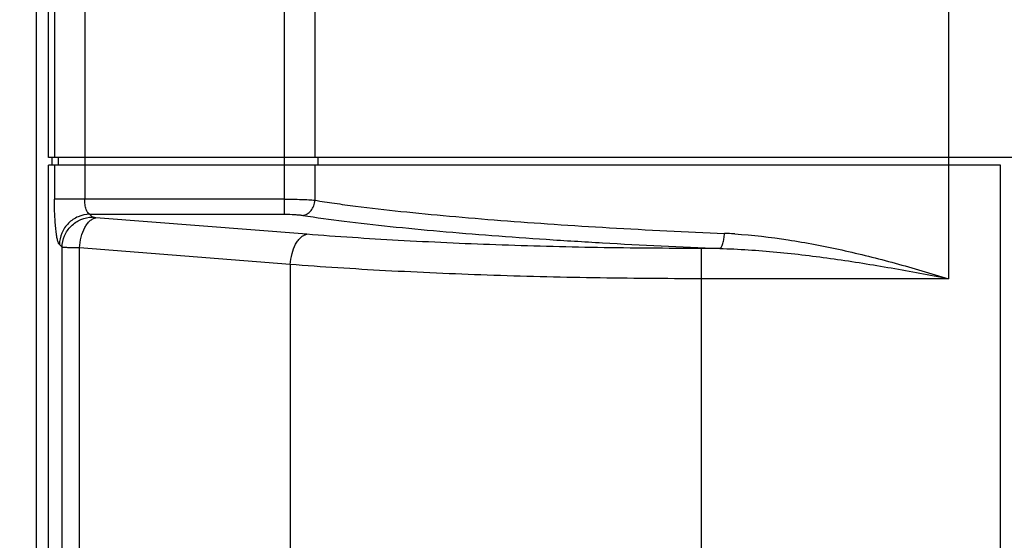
# Model space of a CAD drawing. Header units: millimetres. Extents: x -6054 to 364, y -1866 to 3094.
# Tile 54 of 256: x -4737 to -4608, y 101 to 169. Entities that reach past the tile are written whole.
import ezdxf

# ---------------------------------------------------------------- set-up
doc = ezdxf.new("R2010")
doc.units = ezdxf.units.MM
doc.header["$LTSCALE"] = 65.395
doc.header["$PDSIZE"] = 0.05
doc.layers.get('0').update_dxf_attribs({"linetype": 'CONTINUOUS'})
doc.layers.get('Defpoints').update_dxf_attribs({"linetype": 'CONTINUOUS'})
doc.layers.add('DIM', color=3, linetype='CONTINUOUS')
doc.styles.get("Standard").update_dxf_attribs({"font": 'arial.ttf'})
doc.dimstyles.new('ISO-25', dxfattribs={"dimtxt": 2.5, "dimasz": 2.5, "dimexe": 1.25, "dimexo": 0.625, "dimtad": 1, "dimtxsty": 'STANDARD', "dimcen": 2.5, "dimadec": 0, "dimazin": 0, "dimtfac": 1, "dimtmove": 0, "dimatfit": 3, "dimfxl": 1, "dimarcsym": 0})

# ---------------------------------------------------------------- blocks, each defined once
blk = doc.blocks.new('*D2')
at = {"layer": 'Defpoints', "color": 0}
for p in [(-4293.17, 246.14), (-4734.98, 77.76), (-4734.98, -67.02)]:
    blk.add_point(p, dxfattribs=at)
at = {"layer": 'DIM', "color": 3, "lineweight": -2}
for p, q in [((-4293.17, 245.51), (-4293.17, -68.27)), ((-4734.98, 77.13), (-4734.98, -68.27)), ((-4308.17, -67.02), (-4719.98, -67.02))]:
    blk.add_line(p, q, dxfattribs=at)
at = {"layer": 'DIM', "color": 3}
for points in [[(-4719.98, -64.52), (-4719.98, -69.52), (-4734.98, -67.02)], [(-4308.17, -69.52), (-4308.17, -64.52), (-4293.17, -67.02)]]:
    blk.add_solid(points, dxfattribs=at)
at = {"layer": 'DIM', "color": 2, "insert": (-4514.08, -49.21), "char_height": 20, "attachment_point": 5}
blk.add_mtext('442  [17,394]', dxfattribs=at)
blk = doc.blocks.new('*D3')
at = {"layer": 'Defpoints', "color": 0}
for p in [(-4293.17, 246.14), (-4776.52, -20.96), (-4715.54, -20.96)]:
    blk.add_point(p, dxfattribs=at)
at = {"layer": 'DIM', "color": 3, "lineweight": -2}
for p, q in [((-4293.8, 246.14), (-4777.77, 246.14)), ((-4776.52, 231.14), (-4776.52, -5.96)), ((-4716.17, -20.96), (-4777.77, -20.96))]:
    blk.add_line(p, q, dxfattribs=at)
at = {"layer": 'DIM', "color": 3}
for points in [[(-4774.02, 231.14), (-4779.02, 231.14), (-4776.52, 246.14)], [(-4779.02, -5.96), (-4774.02, -5.96), (-4776.52, -20.96)]]:
    blk.add_solid(points, dxfattribs=at)
at = {"layer": 'DIM', "color": 2, "insert": (-4794.33, 112.59), "char_height": 20, "attachment_point": 5, "rotation": 90}
blk.add_mtext('267  [10,516]', dxfattribs=at)
blk = doc.blocks.new('*D4')
at = {"layer": 'Defpoints', "color": 0}
for p in [(-3425.42, 234.04), (-4734.98, 45), (-4734.98, -117.52)]:
    blk.add_point(p, dxfattribs=at)
at = {"layer": 'DIM', "color": 3, "lineweight": -2}
for p, q in [((-3425.42, 233.41), (-3425.42, -118.77)), ((-4734.98, 44.37), (-4734.98, -118.77)), ((-3440.42, -117.52), (-4719.98, -117.52))]:
    blk.add_line(p, q, dxfattribs=at)
at = {"layer": 'DIM', "color": 3}
for points in [[(-4719.98, -115.02), (-4719.98, -120.02), (-4734.98, -117.52)], [(-3440.42, -120.02), (-3440.42, -115.02), (-3425.42, -117.52)]]:
    blk.add_solid(points, dxfattribs=at)
at = {"layer": 'DIM', "color": 2, "insert": (-4099.73, -99.71), "char_height": 20, "attachment_point": 5}
blk.add_mtext('1310  [51,557]', dxfattribs=at)
blk = doc.blocks.new('*D14')
at = {"layer": 'Defpoints', "color": 0}
for p in [(-4654.17, 258.9), (-4848.35, -20.96), (-4651.35, -20.96)]:
    blk.add_point(p, dxfattribs=at)
at = {"layer": 'DIM', "color": 3, "lineweight": -2}
for p, q in [((-4654.8, 258.9), (-4849.6, 258.9)), ((-4848.35, 243.9), (-4848.35, -5.96)), ((-4651.97, -20.96), (-4849.6, -20.96))]:
    blk.add_line(p, q, dxfattribs=at)
at = {"layer": 'DIM', "color": 3}
for points in [[(-4845.85, 243.9), (-4850.85, 243.9), (-4848.35, 258.9)], [(-4850.85, -5.96), (-4845.85, -5.96), (-4848.35, -20.96)]]:
    blk.add_solid(points, dxfattribs=at)
at = {"layer": 'DIM', "color": 2, "insert": (-4866.16, 118.97), "char_height": 20, "attachment_point": 5, "rotation": 90}
blk.add_mtext('280  [11,018]', dxfattribs=at)
blk = doc.blocks.new('*D18')
at = {"layer": 'Defpoints', "color": 0}
for p in [(-3307.32, 492.15), (-4734.98, -14.55), (-4734.98, -196.07)]:
    blk.add_point(p, dxfattribs=at)
at = {"layer": 'DIM', "color": 3, "lineweight": -2}
for p, q in [((-3307.32, 491.52), (-3307.32, -197.32)), ((-4734.98, -15.18), (-4734.98, -197.32)), ((-3322.32, -196.07), (-4719.98, -196.07))]:
    blk.add_line(p, q, dxfattribs=at)
at = {"layer": 'DIM', "color": 3}
for points in [[(-4719.98, -193.57), (-4719.98, -198.57), (-4734.98, -196.07)], [(-3322.32, -198.57), (-3322.32, -193.57), (-3307.32, -196.07)]]:
    blk.add_solid(points, dxfattribs=at)
at = {"layer": 'DIM', "color": 2, "insert": (-4021.15, -178.26), "char_height": 20, "attachment_point": 5}
blk.add_mtext('1428  [56,207]', dxfattribs=at)
blk = doc.blocks.new('*D19')
at = {"layer": 'Defpoints', "color": 0}
for p in [(-3379.72, 594.65), (-4909.71, -20.96), (-4728.57, -20.96)]:
    blk.add_point(p, dxfattribs=at)
at = {"layer": 'DIM', "color": 3, "lineweight": -2}
for p, q in [((-3380.35, 594.65), (-4910.96, 594.65)), ((-4909.71, 579.65), (-4909.71, -5.96)), ((-4729.2, -20.96), (-4910.96, -20.96))]:
    blk.add_line(p, q, dxfattribs=at)
at = {"layer": 'DIM', "color": 3}
for points in [[(-4907.21, 579.65), (-4912.21, 579.65), (-4909.71, 594.65)], [(-4912.21, -5.96), (-4907.21, -5.96), (-4909.71, -20.96)]]:
    blk.add_solid(points, dxfattribs=at)
at = {"layer": 'DIM', "color": 2, "insert": (-4927.52, 286.84), "char_height": 20, "attachment_point": 5, "rotation": 90}
blk.add_mtext('616  [24,236]', dxfattribs=at)

msp = doc.modelspace()

# ---------------------------------------------------------------- linework, layer by layer
at = {"linetype": 'Continuous'}
for p, q in [((-4734.98, -14.55), (-4734.98, 940.08)), ((-4728.65, 938.92), (-4728.65, 145.42)), ((-4733.41, 150.87), (-4733.41, 462.15)), ((-4732.62, 462.15), (-4732.62, 150.87)), ((-4698.48, 462.15), (-4698.48, 150.87)), ((-4615.41, 240.59), (-4615.41, 150.87)), ((-4702.44, 143.43), (-4702.44, 176.42)), ((-4560.75, 150.87), (-4733.41, 150.87)), ((-4733.41, -13.39), (-4733.41, 149.87)), ((-4608.6, 149.87), (-4733.41, 149.87)), ((-4732.91, 149.87), (-4732.91, 150.87)), ((-4732.62, 149.87), (-4732.62, 145.42)), ((-4732.12, 150.87), (-4732.12, 149.87)), ((-4698.48, 149.87), (-4698.48, 145.27)), ((-4698.09, 150.87), (-4698.09, 149.87)), ((-4698.08, 150.87), (-4698.08, 149.87)), ((-4615.41, 150.87), (-4615.41, 149.87)), ((-4615.41, 149.87), (-4615.41, 134.98)), ((-4608.6, -19.39), (-4608.6, 149.87)), ((-4702.44, 145.42), (-4732.62, 145.42)), ((-4727.63, 143.07), (-4728, 143.43)), ((-4728, 143.43), (-4702.44, 143.43)), ((-4699.55, 140.81), (-4727.18, 142.98)), ((-4731.61, 139.1), (-4731.97, 139.46)), ((-4731.61, -11.72), (-4731.61, 139.1)), ((-4729.34, -11.72), (-4729.34, 139.01)), ((-4701.7, 136.84), (-4729.34, 139.01)), ((-4647.79, -13.68), (-4647.79, 138.95)), ((-4645.41, 138.95), (-4647.79, 138.95)), ((-4701.7, 136.84), (-4701.7, 29.82)), ((-4615.41, 134.98), (-4647.79, 134.98))]:
    msp.add_line(p, q, dxfattribs=at)
for centre, radius, start, end in [((-4603.86, 150.37), 11.56, 179.1738, 180.8262), ((-4647.21, 81.27), 59.71, 86.795, 87.6807), ((-4647.36, 78.49), 62.49, 86.3748, 86.7983)]:
    msp.add_arc(centre, radius, start, end, dxfattribs=at)
for points in [[(-4615.41, 150.87), (-4615.41, 150.76), (-4615.41, 150.65), (-4615.41, 150.54)], [(-4615.41, 150.21), (-4615.41, 150.09), (-4615.41, 149.98), (-4615.41, 149.87)]]:
    msp.add_open_spline(points, degree=3, dxfattribs=at)
for points, knots in [([(-4731.97, 139.46), (-4732, 139.49), (-4732.05, 139.56), (-4732.14, 139.77), (-4732.24, 140.16), (-4732.35, 140.74), (-4732.44, 141.48), (-4732.52, 142.34), (-4732.57, 143.31), (-4732.61, 144.34), (-4732.62, 145.06), (-4732.62, 145.42)], [0, 0, 0, 0, 0.018464, 0.043671, 0.115286, 0.214454, 0.338625, 0.484117, 0.646392, 0.820243, 1, 1, 1, 1]), ([(-4728, 143.43), (-4728.1, 143.47), (-4728.24, 143.61), (-4728.37, 143.84), (-4728.5, 144.19), (-4728.62, 144.72), (-4728.65, 145.17), (-4728.65, 145.42)], [0, 0, 0, 0, 0.148287, 0.249802, 0.37072, 0.663702, 1, 1, 1, 1]), ([(-4702.44, 145.42), (-4701.71, 145.42), (-4700.65, 145.4), (-4699.33, 145.34), (-4698.74, 145.3), (-4698.48, 145.27)], [0, 0, 0, 0, 0.557138, 0.799281, 1, 1, 1, 1]), ([(-4700.06, 143.29), (-4699.86, 143.31), (-4699.44, 143.45), (-4698.94, 143.91), (-4698.59, 144.54), (-4698.49, 145.03), (-4698.48, 145.27)], [0, 0, 0, 0, 0.223273, 0.466431, 0.728665, 1, 1, 1, 1]), ([(-4698.48, 145.27), (-4697.63, 145.13), (-4695.85, 144.86), (-4692.1, 144.36), (-4687.08, 143.78), (-4680.73, 143.17), (-4674.03, 142.61), (-4667.04, 142.11), (-4657.26, 141.5), (-4649.82, 141.13), (-4644.79, 140.93)], [0, 0, 0, 0, 0.048202, 0.09973, 0.210613, 0.329586, 0.454828, 0.585174, 0.719837, 1, 1, 1, 1]), ([(-4728, 143.43), (-4728.51, 143.42), (-4729.55, 143.2), (-4730.86, 142.32), (-4731.74, 141.01), (-4731.96, 139.97), (-4731.97, 139.46)], [0, 0, 0, 0, 0.249511, 0.5, 0.750489, 1, 1, 1, 1]), ([(-4702.44, 143.43), (-4702, 143.43), (-4701.36, 143.42), (-4700.57, 143.36), (-4700.22, 143.31), (-4700.06, 143.29)], [0, 0, 0, 0, 0.556786, 0.798891, 1, 1, 1, 1]), ([(-4700.06, 143.29), (-4698.27, 143), (-4694.45, 142.48), (-4688.47, 141.81), (-4682, 141.19), (-4675.18, 140.63), (-4668.06, 140.13), (-4658.11, 139.52), (-4650.53, 139.15), (-4645.41, 138.95)], [0, 0, 0, 0, 0.099673, 0.210481, 0.329406, 0.454632, 0.584994, 0.719698, 1, 1, 1, 1]), ([(-4731.61, 139.1), (-4731.6, 139.61), (-4731.38, 140.65), (-4730.49, 141.95), (-4729.18, 142.84), (-4728.15, 143.06), (-4727.63, 143.07)], [0, 0, 0, 0, 0.249511, 0.5, 0.750489, 1, 1, 1, 1]), ([(-4729.34, 139.01), (-4729.31, 139.49), (-4729.17, 140.41), (-4728.78, 141.48), (-4728.34, 142.17), (-4727.99, 142.57), (-4727.6, 142.85), (-4727.32, 142.95), (-4727.18, 142.98)], [0, 0, 0, 0, 0.302863, 0.581036, 0.704139, 0.81442, 0.912216, 1, 1, 1, 1]), ([(-4727.18, 142.98), (-4727.24, 142.98), (-4727.34, 142.99), (-4727.48, 143.01), (-4727.57, 143.04), (-4727.62, 143.05), (-4727.63, 143.07)], [0, 0, 0, 0, 0.369327, 0.666163, 0.878117, 1, 1, 1, 1]), ([(-4701.7, 136.84), (-4701.67, 137.32), (-4701.53, 138.24), (-4701.14, 139.31), (-4700.7, 140), (-4700.35, 140.39), (-4699.97, 140.68), (-4699.68, 140.78), (-4699.55, 140.81)], [0, 0, 0, 0, 0.302863, 0.581036, 0.704139, 0.81442, 0.912216, 1, 1, 1, 1]), ([(-4647.79, 138.95), (-4652.33, 138.95), (-4661.32, 139.02), (-4674.59, 139.37), (-4687.3, 139.95), (-4695.55, 140.49), (-4699.55, 140.81)], [0, 0, 0, 0, 0.263115, 0.520904, 0.768176, 1, 1, 1, 1]), ([(-4645.41, 138.95), (-4645.36, 138.96), (-4645.28, 139.03), (-4645.17, 139.17), (-4645.07, 139.37), (-4644.95, 139.72), (-4644.84, 140.25), (-4644.8, 140.69), (-4644.79, 140.93)], [0, 0, 0, 0, 0.062935, 0.144767, 0.247795, 0.371096, 0.666683, 1, 1, 1, 1]), ([(-4643.41, 140.86), (-4641.07, 140.71), (-4636.38, 140.16), (-4629.37, 138.81), (-4622.37, 137.06), (-4617.73, 135.69), (-4615.41, 134.98)], [0, 0, 0, 0, 0.245002, 0.493966, 0.746032, 1, 1, 1, 1]), ([(-4729.34, 139.01), (-4729.62, 139.01), (-4730.13, 139.02), (-4730.74, 139.04), (-4731.12, 139.06), (-4731.33, 139.07), (-4731.49, 139.08), (-4731.57, 139.09), (-4731.61, 139.1)], [0, 0, 0, 0, 0.376079, 0.676951, 0.794523, 0.888226, 0.956964, 1, 1, 1, 1]), ([(-4645.41, 138.95), (-4642.91, 138.88), (-4637.9, 138.54), (-4630.4, 137.63), (-4622.9, 136.42), (-4617.91, 135.47), (-4615.41, 134.98)], [0, 0, 0, 0, 0.247524, 0.497017, 0.748038, 1, 1, 1, 1]), ([(-4647.79, 134.98), (-4652.52, 134.98), (-4661.89, 135.05), (-4675.7, 135.4), (-4688.94, 135.98), (-4697.54, 136.52), (-4701.7, 136.84)], [0, 0, 0, 0, 0.263117, 0.52091, 0.768182, 1, 1, 1, 1])]:
    msp.add_open_spline(points, degree=3, knots=knots, dxfattribs=at)

# ---------------------------------------------------------------- dimensions: what is measured, and where the dimension line sits
at = {"layer": 'DIM'}
for base, p1, p2, picture, middle in [((-4909.71, -20.96), (-3379.72, 594.65), (-4728.57, -20.96), '*D19', (-4927.52, 286.84)), ((-4848.35, -20.96), (-4654.17, 258.9), (-4651.35, -20.96), '*D14', (-4866.16, 118.97))]:
    dim = msp.add_linear_dim(base=base, p1=p1, p2=p2, angle=90, text='<> []', dimstyle='ISO-25', override={"dimtxt": 20, "dimasz": 15, "dimgap": 5, "dimdec": 0, "dimclrd": 3, "dimclre": 3, "dimclrt": 2, "dimadec": 1, "dimtp": 0.3, "dimtm": 0.3, "dimtofl": 0}, dxfattribs=at)
    dim.commit()
    dim.dimension.update_dxf_attribs({"geometry": picture, "text_midpoint": middle})
for base, p1, p2, picture, middle in [((-4734.98, -196.07), (-3307.32, 492.15), (-4734.98, -14.55), '*D18', (-4021.15, -178.26)), ((-4734.98, -67.02), (-4293.17, 246.14), (-4734.98, 77.76), '*D2', (-4514.08, -49.21))]:
    dim = msp.add_linear_dim(base=base, p1=p1, p2=p2, text='<> []', dimstyle='ISO-25', override={"dimtxt": 20, "dimasz": 15, "dimgap": 5, "dimdec": 0, "dimclrd": 3, "dimclre": 3, "dimclrt": 2, "dimadec": 1, "dimtp": 0.3, "dimtm": 0.3, "dimtofl": 0}, dxfattribs=at)
    dim.commit()
    dim.dimension.update_dxf_attribs({"geometry": picture, "text_midpoint": middle})
dim = msp.add_linear_dim(base=(-4776.52, -20.96), p1=(-4293.17, 246.14), p2=(-4715.54, -20.96), angle=90, text='<> []', dimstyle='ISO-25', override={"dimtxt": 20, "dimasz": 15, "dimgap": 5, "dimdec": 0, "dimclrd": 3, "dimclre": 3, "dimclrt": 2, "dimadec": 1, "dimtp": 0.3, "dimtm": 0.3, "dimtofl": 0}, dxfattribs=at)
dim.commit()
dim.dimension.update_dxf_attribs({"geometry": '*D3', "text_midpoint": (-4776.52, 112.59), "dimtype": 160})
dim = msp.add_linear_dim(base=(-4734.98, -117.52), p1=(-3425.42, 234.04), p2=(-4734.98, 45), text='<> []', dimstyle='ISO-25', override={"dimtxt": 20, "dimasz": 15, "dimgap": 5, "dimdec": 0, "dimclrd": 3, "dimclre": 3, "dimclrt": 2, "dimadec": 1, "dimtp": 0.3, "dimtm": 0.3, "dimtofl": 0}, dxfattribs=at)
dim.commit()
dim.dimension.update_dxf_attribs({"geometry": '*D4', "text_midpoint": (-4099.73, -117.52), "dimtype": 160})

doc.saveas('drawing.dxf')
